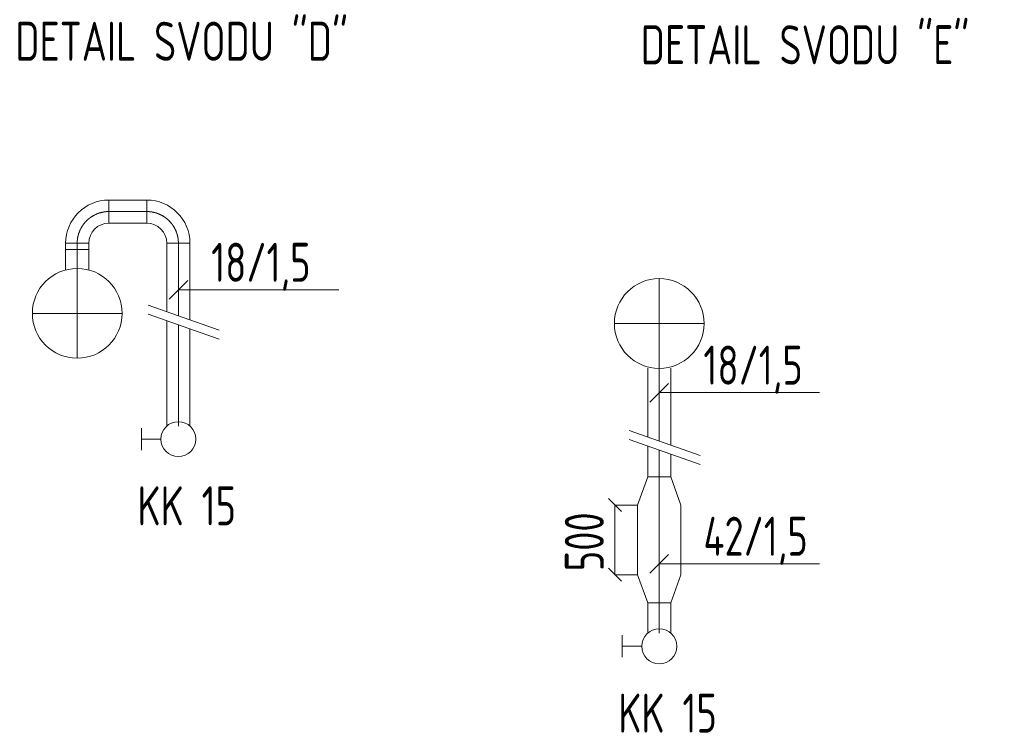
# Model space of a CAD drawing. Header units: millimetres. Extents: x 268235 to 512960, y -33037 to 58647.
# Tile 7 of 7: x 436334 to 448952, y -9720 to -577. Entities that reach past the tile are written whole.
import ezdxf

# ---------------------------------------------------------------- set-up
doc = ezdxf.new("R2010")
doc.units = ezdxf.units.MM
doc.header["$LTSCALE"] = 0.25
doc.linetypes.add('ACAD_ISO04W100', pattern=[30, 24, -3, 0, -3])
for name, color, linetype, lineweight in [('_STL_V_POPIS_A', 7, 'Continuous', 20), ('_STL_V_POPIS_B', 150, 'Continuous', 35), ('Vzduch-více', 4, 'Continuous', 20), ('VZDUCH_ARMATURY', 7, 'Continuous', 20)]:
    doc.layers.add(name, color=color, linetype=linetype, lineweight=lineweight)
doc.styles.add('Stl_vzduch', font='isocp.shx', dxfattribs={"width": 0.8})

msp = doc.modelspace()

# ---------------------------------------------------------------- linework, layer by layer
at = {"layer": '_STL_V_POPIS_A'}
for p, q in [((437477, -2887), (437477, -3183)), ((437962, -2887), (437477, -2887)), ((437962, -2887), (437962, -3183)), ((437962, -3183), (437477, -3183)), ((436923, -3441), (437219, -3441)), ((436923, -3784), (436923, -3441)), ((436923, -3519), (437219, -3519)), ((437219, -3784), (437219, -3441)), ((438516, -3441), (438220, -3441)), ((438220, -4319), (438220, -3441)), ((438516, -4423), (438516, -3441)), ((438488, -3918), (438249, -4157)), ((438368, -4037), (440423, -4037)), ((437981, -4235), (438892, -4555)), ((437981, -4350), (438892, -4670)), ((438220, -5783), (438220, -4434)), ((438516, -5783), (438516, -4538)), ((444382, -5925), (444382, -5043)), ((444678, -6029), (444678, -5043)), ((444650, -5236), (444411, -5475)), ((444530, -5355), (446585, -5355)), ((444143, -5841), (445054, -6161)), ((444143, -5956), (445054, -6276)), ((444382, -6434), (444382, -6040)), ((444678, -6434), (444678, -6144)), ((444382, -6434), (444253, -6795)), ((444382, -6434), (444678, -6434)), ((444678, -6434), (444808, -6795)), ((443880, -6711), (444047, -6878)), ((443963, -7688), (443963, -6795)), ((444253, -6795), (443963, -6795)), ((444253, -6795), (444253, -7688)), ((444808, -6795), (444808, -7688)), ((444650, -7428), (444411, -7667)), ((444530, -7547), (446585, -7547)), ((443880, -7604), (444047, -7771)), ((444253, -7688), (443963, -7688)), ((444382, -8048), (444253, -7688)), ((444678, -8048), (444808, -7688)), ((444382, -8048), (444678, -8048)), ((444382, -8437), (444382, -8048)), ((444678, -8437), (444678, -8048))]:
    msp.add_line(p, q, dxfattribs=at)
at = {"layer": '_STL_V_POPIS_A', "linetype": 'ACAD_ISO04W100'}
for p, q in [((437962, -3035), (437477, -3035)), ((437071, -4914), (437071, -3441)), ((438368, -4371), (438368, -3441)), ((444530, -5043), (444530, -3894)), ((436497, -4339), (437645, -4339)), ((438368, -5783), (438368, -4486)), ((443956, -4469), (445105, -4469)), ((444530, -5977), (444530, -5043)), ((444530, -8437), (444530, -6092))]:
    msp.add_line(p, q, dxfattribs=at)
at = {"layer": '_STL_V_POPIS_A'}
for centre, radius in [((437071, -4339), 575), ((444530, -4469), 575), ((438368, -5951), 224), ((444530, -8605), 224)]:
    msp.add_circle(centre, radius, dxfattribs=at)
for centre, radius, start, end in [((437477, -3441), 554, 90, 180), ((437962, -3441), 554, 0, 90), ((437477, -3441), 258, 90, 180), ((437962, -3441), 258, 0, 90)]:
    msp.add_arc(centre, radius, start, end, dxfattribs=at)
at = {"layer": '_STL_V_POPIS_A', "linetype": 'ACAD_ISO04W100'}
for centre, start, end in [((437477, -3441), 90, 180), ((437962, -3441), 0, 90)]:
    msp.add_arc(centre, 406, start, end, dxfattribs=at)
at = {"layer": 'Vzduch-více'}
msp.add_line((438516, -3441), (438220, -3441), dxfattribs=at)
at = {"layer": 'VZDUCH_ARMATURY'}
for p, q in [((437895, -5951), (437895, -5809)), ((438144, -5951), (437895, -5951)), ((437895, -6092), (437895, -5951)), ((444057, -8605), (444057, -8464)), ((444306, -8605), (444057, -8605)), ((444057, -8746), (444057, -8605))]:
    msp.add_line(p, q, dxfattribs=at)

# ---------------------------------------------------------------- texts
at = {"layer": '_STL_V_POPIS_A', "style": 'Stl_vzduch', "width": 0.8}
for s, p in [('18/1,5', (438788, -3935)), ('18/1,5', (445096, -5253)), ('KK 15', (437843, -7055)), ('42/1,5', (445096, -7445)), ('KK 15', (444005, -9711))]:
    msp.add_text(s, height=500, dxfattribs=at).set_placement(p)
msp.add_text('500', height=500, rotation=90, dxfattribs=at).set_placement((443820, -7643))
at = {"layer": '_STL_V_POPIS_B', "style": 'Stl_vzduch', "width": 0.8}
for s, p in [('DETAIL SVODU "D"', (436279, -1103)), ('DETAIL SVODU "E"', (444294, -1148))]:
    msp.add_text(s, height=500, dxfattribs=at).set_placement(p)

doc.saveas('drawing.dxf')
